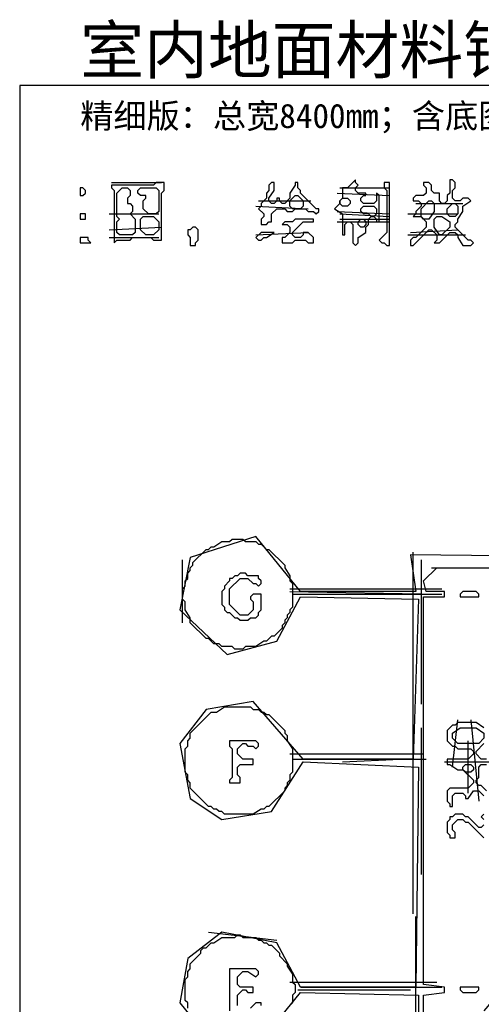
# Model space of a CAD drawing. Header units: millimetres. Extents: x -171 to 29168, y -21389 to 9617.
# Tile 52 of 60: x 10115 to 11524, y 6612 to 9617. Entities that reach past the tile are written whole.
import ezdxf

# ---------------------------------------------------------------- set-up
doc = ezdxf.new("R2010")
doc.units = ezdxf.units.MM
for name, color, linetype in [('REFERENCE_FRAME', 3, 'Continuous'), ('REFERENCE_TEXT', 2, 'Continuous'), ('TRACE_CONTOUR_FINE', 8, 'Continuous'), ('TRACE_CONTOUR_MAJOR', 7, 'Continuous'), ('TRACE_DARK_PIXELS', 250, 'Continuous'), ('TRACE_STRAIGHT_LINES', 4, 'Continuous')]:
    doc.layers.add(name, color=color, linetype=linetype)
doc.styles.add('CHINESE', font='simhei.ttf')

msp = doc.modelspace()

# ---------------------------------------------------------------- linework, layer by layer
at = {"layer": 'REFERENCE_FRAME'}
msp.add_lwpolyline([(10115.4, -184.6), (18884.6, -184.6), (18884.6, 9416.6), (10115.4, 9416.6)], close=True, dxfattribs=at)
at = {"layer": 'TRACE_CONTOUR_FINE'}
for points in [[(10300, 9104), (10300, 9080), (10308, 9080), (10316, 9088), (10316, 9096), (10308, 9104)], [(11092, 9064), (11100, 9072), (11116, 9072), (11124, 9064), (11124, 9056), (11116, 9048), (11100, 9048), (11092, 9056)], [(11436, 9056), (11444, 9056), (11452, 9048), (11452, 9024), (11444, 9016), (11428, 9016), (11420, 9024), (11420, 9040)], [(10300, 9024), (10300, 9008), (10316, 9008), (10316, 9024)], [(11148, 9000), (11156, 9008), (11164, 9008), (11172, 9000), (11172, 8992), (11164, 8984), (11156, 8984), (11148, 8992)], [(10836, 8952), (10844, 8944), (10852, 8944), (10860, 8952), (10868, 8952), (10892, 8968), (10852, 8968)], [(10300, 8952), (10300, 8936), (10332, 8936), (10324, 8944), (10324, 8952)], [(11460, 7864), (11460, 7856), (11516, 7856), (11516, 7864), (11508, 7872), (11468, 7872)], [(11468, 7336), (11476, 7344), (11492, 7344), (11500, 7336), (11500, 7328), (11492, 7320), (11476, 7320), (11468, 7328)], [(11460, 6664), (11460, 6656), (11468, 6648), (11508, 6648), (11516, 6656), (11516, 6664)]]:
    msp.add_lwpolyline(points, close=True, dxfattribs=at)
at = {"layer": 'TRACE_CONTOUR_MAJOR'}
for points in [[(10556, 9120), (10532, 9120), (10524, 9112), (10396, 9112), (10396, 9104), (10404, 9096), (10404, 8936), (10412, 8944), (10452, 8944), (10460, 8952), (10516, 8952), (10524, 8944), (10548, 8944), (10548, 9088), (10556, 9096)], [(10844, 9040), (10860, 9024), (10860, 9016), (10852, 9008), (10852, 8992), (10868, 8992), (10876, 9000), (10884, 9000), (10884, 9024), (10900, 9040), (10924, 9040), (10932, 9032), (10948, 9032), (10956, 9040), (10988, 9040), (10996, 9032), (11012, 9032), (11020, 9024), (11028, 9032), (11028, 9040), (11020, 9040), (10972, 9088), (10972, 9096), (10964, 9104), (10964, 9120), (10956, 9120), (10956, 9112), (10940, 9088), (10940, 9072), (10924, 9056), (10916, 9056), (10908, 9064), (10908, 9072), (10900, 9072), (10900, 9064), (10892, 9056), (10884, 9056), (10876, 9064), (10876, 9072), (10892, 9096), (10892, 9120), (10884, 9120), (10876, 9112), (10876, 9096), (10868, 9088), (10868, 9072), (10852, 9056), (10852, 9048)], [(11140, 9128), (11116, 9104), (11100, 9104), (11100, 9072), (11092, 9064), (11092, 9056), (11076, 9040), (11100, 9024), (11100, 8960), (11108, 8960), (11108, 8992), (11116, 9000), (11124, 9000), (11132, 8992), (11132, 8936), (11140, 8928), (11148, 8936), (11148, 8952), (11172, 8968), (11172, 8984), (11180, 8992), (11180, 9008), (11188, 9016), (11196, 9016), (11204, 9008), (11204, 9000), (11212, 9000), (11212, 9080), (11204, 9088), (11204, 9064), (11196, 9056), (11164, 9056), (11156, 9064), (11156, 9072), (11164, 9080), (11172, 9080), (11172, 9088), (11148, 9088), (11140, 9096), (11140, 9104), (11148, 9112), (11140, 9120)], [(11228, 9120), (11228, 9104), (11236, 9096), (11236, 8968), (11212, 8944), (11220, 8936), (11228, 8936), (11236, 8928), (11244, 8928), (11244, 9120)], [(11436, 9128), (11428, 9128), (11428, 9088), (11420, 9080), (11420, 9064), (11412, 9056), (11404, 9056), (11396, 9064), (11396, 9088), (11380, 9088), (11372, 9096), (11372, 9112), (11364, 9120), (11348, 9120), (11348, 9112), (11356, 9104), (11356, 9088), (11348, 9080), (11324, 9080), (11316, 9072), (11316, 9064), (11332, 9064), (11340, 9056), (11340, 9048), (11324, 9032), (11324, 9024), (11316, 9016), (11340, 9016), (11356, 9000), (11356, 8984), (11324, 8952), (11316, 8952), (11308, 8944), (11308, 8928), (11316, 8928), (11364, 8976), (11372, 8976), (11388, 8960), (11388, 8944), (11380, 8936), (11396, 8936), (11428, 8968), (11444, 8968), (11452, 8960), (11452, 8952), (11468, 8928), (11492, 8928), (11500, 8936), (11492, 8944), (11484, 8944), (11444, 8984), (11444, 8992), (11452, 9000), (11452, 9008), (11468, 9032), (11468, 9048), (11492, 9064), (11484, 9072), (11468, 9072), (11460, 9064), (11444, 9064), (11436, 9072), (11436, 9096), (11444, 9104), (11444, 9120)], [(10428, 9104), (10444, 9104), (10452, 9096), (10452, 9080), (10444, 9072), (10444, 9056), (10452, 9056), (10460, 9048), (10460, 9032), (10452, 9024), (10468, 9008), (10468, 8968), (10460, 8960), (10420, 8960), (10412, 8968), (10412, 9000), (10420, 9008), (10412, 9016), (10412, 9088)], [(10484, 9104), (10532, 9104), (10540, 9096), (10540, 9032), (10532, 9024), (10508, 9024), (10492, 9040), (10492, 9064), (10500, 9072), (10500, 9080), (10484, 9080), (10476, 9088), (10476, 9096)], [(10956, 9080), (10964, 9080), (10980, 9064), (10980, 9048), (10972, 9040), (10948, 9040), (10940, 9048), (10940, 9064)], [(11156, 9040), (11164, 9048), (11196, 9048), (11204, 9040), (11204, 9024), (11196, 9016), (11188, 9016), (11180, 9024), (11164, 9024), (11156, 9032)], [(11372, 9064), (11380, 9056), (11380, 9032), (11364, 9008), (11348, 9008), (11340, 9016), (11340, 9040), (11364, 9064)], [(10484, 9008), (10492, 9016), (10524, 9016), (10540, 9000), (10540, 8976), (10524, 8960), (10500, 8960), (10484, 8976)], [(11380, 9008), (11388, 9016), (11404, 9016), (11428, 9000), (11428, 8984), (11404, 8960), (11396, 8960), (11380, 8984)], [(10916, 8992), (10932, 8992), (10940, 8984), (10940, 8968), (10924, 8952), (10916, 8952), (10916, 8936), (10948, 8936), (10956, 8944), (10988, 8944), (10996, 8936), (11012, 8936), (11012, 8952), (10996, 8968), (10980, 8968), (10980, 8960), (10972, 8952), (10956, 8952), (10948, 8960), (10948, 8968), (10980, 9000), (11012, 9000), (11012, 9008), (10956, 9008), (10948, 9000), (10924, 9000)], [(10652, 8984), (10644, 8984), (10636, 8976), (10628, 8976), (10628, 8960), (10636, 8952), (10636, 8928), (10652, 8928), (10652, 8936), (10660, 8944), (10660, 8976)], [(10764, 8032), (10796, 8032), (10804, 8024), (10836, 8024), (10844, 8016), (10852, 8016), (10868, 8000), (10876, 8000), (10924, 7952), (10924, 7944), (10940, 7920), (10940, 7904), (10948, 7896), (10948, 7824), (10940, 7816), (10940, 7808), (10932, 7800), (10932, 7792), (10924, 7784), (10924, 7776), (10916, 7768), (10916, 7760), (10892, 7736), (10884, 7736), (10868, 7720), (10860, 7720), (10836, 7704), (10804, 7704), (10796, 7696), (10772, 7696), (10764, 7704), (10732, 7704), (10724, 7712), (10708, 7712), (10692, 7728), (10684, 7728), (10636, 7776), (10636, 7792), (10620, 7816), (10620, 7840), (10612, 7848), (10612, 7880), (10620, 7888), (10620, 7904), (10628, 7912), (10628, 7928), (10636, 7936), (10636, 7944), (10644, 7952), (10644, 7960), (10684, 8000), (10692, 8000), (10700, 8008), (10708, 8008), (10732, 8024), (10756, 8024)], [(10788, 7928), (10780, 7920), (10772, 7920), (10764, 7912), (10756, 7912), (10756, 7904), (10740, 7888), (10740, 7880), (10732, 7872), (10732, 7832), (10740, 7824), (10740, 7816), (10748, 7808), (10756, 7808), (10772, 7792), (10780, 7792), (10788, 7784), (10812, 7784), (10820, 7792), (10836, 7792), (10844, 7800), (10844, 7808), (10852, 7816), (10852, 7864), (10828, 7864), (10820, 7856), (10820, 7848), (10828, 7840), (10828, 7816), (10812, 7800), (10788, 7800), (10756, 7832), (10756, 7880), (10788, 7912), (10812, 7912), (10828, 7896), (10836, 7896), (10844, 7888), (10852, 7896), (10852, 7904), (10844, 7912), (10844, 7920), (10812, 7920), (10804, 7928)], [(10740, 7520), (10820, 7520), (10828, 7512), (10844, 7512), (10852, 7504), (10860, 7504), (10868, 7496), (10876, 7496), (10924, 7448), (10924, 7440), (10932, 7432), (10932, 7416), (10948, 7392), (10948, 7320), (10940, 7312), (10940, 7296), (10932, 7288), (10932, 7280), (10924, 7272), (10924, 7264), (10876, 7216), (10868, 7216), (10860, 7208), (10852, 7208), (10828, 7192), (10740, 7192), (10732, 7200), (10724, 7200), (10716, 7208), (10708, 7208), (10700, 7216), (10692, 7216), (10636, 7272), (10636, 7288), (10628, 7296), (10628, 7312), (10620, 7320), (10620, 7392), (10628, 7400), (10628, 7416), (10636, 7424), (10636, 7440), (10700, 7504), (10716, 7504)], [(11436, 7440), (11460, 7456), (11508, 7456), (11532, 7440), (11532, 7424), (11516, 7408), (11452, 7408), (11436, 7424)], [(10836, 7416), (10756, 7416), (10756, 7400), (10764, 7392), (10764, 7304), (10756, 7296), (10756, 7288), (10788, 7288), (10788, 7304), (10780, 7312), (10780, 7336), (10788, 7344), (10828, 7344), (10828, 7360), (10796, 7360), (10780, 7376), (10780, 7392), (10796, 7408), (10804, 7408), (10812, 7400), (10828, 7400), (10836, 7392), (10844, 7400), (10844, 7408)]]:
    msp.add_lwpolyline(points, close=True, dxfattribs=at)
for points in [[(14188, 7952), (11308, 7984), (11324, 7872), (10972, 7872), (10836, 8040), (10636, 7976), (10604, 7816), (10748, 7680), (10900, 7720), (10972, 7856), (11332, 7848), (11316, 7360), (10980, 7360), (10828, 7536), (10684, 7512), (10604, 7408), (10636, 7240), (10732, 7176), (10884, 7200), (10980, 7352), (11332, 7336), (11324, 6664), (10972, 6664), (10900, 6800), (10732, 6832), (10628, 6752), (10604, 6616), (10708, 6488)], [(11348, 5648), (11348, 6640), (11412, 6648), (11412, 6664), (11348, 6672), (11348, 7856), (11412, 7856), (11412, 7872), (11356, 7872), (11348, 7904), (11388, 7944), (11564, 7944), (11588, 7920), (11588, 7880), (11564, 7864), (11588, 7848), (11588, 7376), (11572, 7360), (11588, 7336), (11588, 6672), (11564, 6664), (11572, 6640), (11532, 6592)], [(11532, 7456), (11508, 7472), (11452, 7472), (11444, 7464), (11436, 7464), (11420, 7448), (11420, 7416), (11436, 7400), (11444, 7400), (11452, 7392), (11492, 7392), (11500, 7384), (11500, 7376), (11484, 7360), (11420, 7360), (11420, 7344), (11428, 7344), (11452, 7328), (11468, 7328), (11500, 7296), (11500, 7288), (11484, 7272), (11428, 7272), (11420, 7264), (11420, 7232), (11428, 7224), (11428, 7216), (11436, 7216), (11436, 7248), (11444, 7256), (11468, 7256), (11476, 7248), (11476, 7240), (11484, 7240), (11500, 7264), (11516, 7264), (11532, 7248)], [(11540, 7360), (11524, 7360), (11508, 7376), (11508, 7384), (11532, 7408)], [(11540, 7264), (11524, 7280), (11516, 7280), (11508, 7288), (11508, 7296), (11516, 7304), (11516, 7336), (11524, 7344), (11540, 7344)], [(11532, 7160), (11524, 7152), (11516, 7152), (11484, 7184), (11476, 7184), (11468, 7192), (11444, 7192), (11436, 7184), (11428, 7184), (11428, 7176), (11420, 7168), (11420, 7136), (11428, 7128), (11428, 7120), (11444, 7120), (11444, 7136), (11436, 7144), (11436, 7160), (11452, 7176), (11468, 7176), (11476, 7168), (11484, 7168), (11532, 7120)], [(11532, 7192), (11524, 7184), (11532, 7176)], [(10628, 6600), (10628, 6616), (10620, 6624), (10620, 6688), (10628, 6696), (10628, 6712), (10636, 6720), (10636, 6736), (10668, 6768), (10668, 6776), (10676, 6784), (10684, 6784), (10700, 6800), (10708, 6800), (10732, 6816), (10772, 6816), (10780, 6824), (10788, 6824), (10796, 6816), (10836, 6816), (10844, 6808), (10852, 6808), (10860, 6800), (10868, 6800), (10876, 6792), (10884, 6792), (10908, 6768), (10908, 6760), (10932, 6736), (10932, 6728), (10948, 6704), (10948, 6680), (10956, 6672), (10956, 6648), (10948, 6640), (10948, 6616), (10940, 6608)], [(10780, 6608), (10780, 6640), (10796, 6656), (10804, 6656), (10812, 6648), (10828, 6648), (10828, 6664), (10788, 6664), (10780, 6672), (10780, 6696), (10796, 6712), (10812, 6712), (10836, 6696), (10844, 6704), (10844, 6712), (10836, 6720), (10756, 6720), (10756, 6592)], [(10836, 6480), (10972, 6648), (11332, 6640), (11340, 5648)], [(10852, 6608), (10852, 6616), (10836, 6616), (10820, 6600)]]:
    msp.add_lwpolyline(points, dxfattribs=at)
at = {"layer": 'TRACE_DARK_PIXELS'}
for p, q in [((10948, 7864), (11404, 7864)), ((10948, 7360), (11356, 7360)), ((10972, 6664), (11404, 6664))]:
    msp.add_line(p, q, dxfattribs=at)
at = {"layer": 'TRACE_STRAIGHT_LINES'}
for p, q in [((10396, 9120), (10548, 9120)), ((11084, 9088), (11244, 9080)), ((11092, 9104), (11244, 9104)), ((10836, 9048), (10996, 9040)), ((10844, 9064), (11004, 9064)), ((11324, 9056), (11468, 9056)), ((10388, 9024), (10540, 9024)), ((11084, 9032), (11244, 9024)), ((11092, 9024), (11244, 9016)), ((11300, 9024), (11452, 9024)), ((11084, 9000), (11244, 9000)), ((11092, 9008), (11244, 9008)), ((10388, 8976), (10548, 8984)), ((10836, 8960), (10996, 8968)), ((11300, 8960), (11476, 8960)), ((11308, 8968), (11452, 8976)), ((10388, 8952), (10540, 8952)), ((10612, 7776), (10612, 7968)), ((11316, 6888), (11316, 7992)), ((11340, 7968), (11340, 7528)), ((11372, 7944), (11828, 7944)), ((10940, 7880), (11404, 7880)), ((10940, 7872), (11396, 7864)), ((11340, 7456), (11340, 7008)), ((11436, 7336), (11452, 7480)), ((11492, 7480), (11516, 7232)), ((11484, 7256), (11484, 7416)), ((10940, 7376), (11348, 7376)), ((11100, 7352), (11276, 7360)), ((11412, 7352), (12036, 7352)), ((11324, 2312), (11324, 6880)), ((10692, 6832), (10900, 6808)), ((10940, 6680), (11388, 6680)), ((10964, 6656), (11308, 6656))]:
    msp.add_line(p, q, dxfattribs=at)

# ---------------------------------------------------------------- texts
at = {"layer": 'REFERENCE_TEXT', "style": 'CHINESE'}
for s, height, p in [('室内地面材料铺装图', 142.8, (10300, 9453.3)), ('精细版：总宽8400mm；含底图、轮廓线、直线识别、灰色细节层。', 74.256, (10300, 9286.3))]:
    msp.add_text(s, height=height, dxfattribs=at).set_placement(p)

doc.saveas('drawing.dxf')
